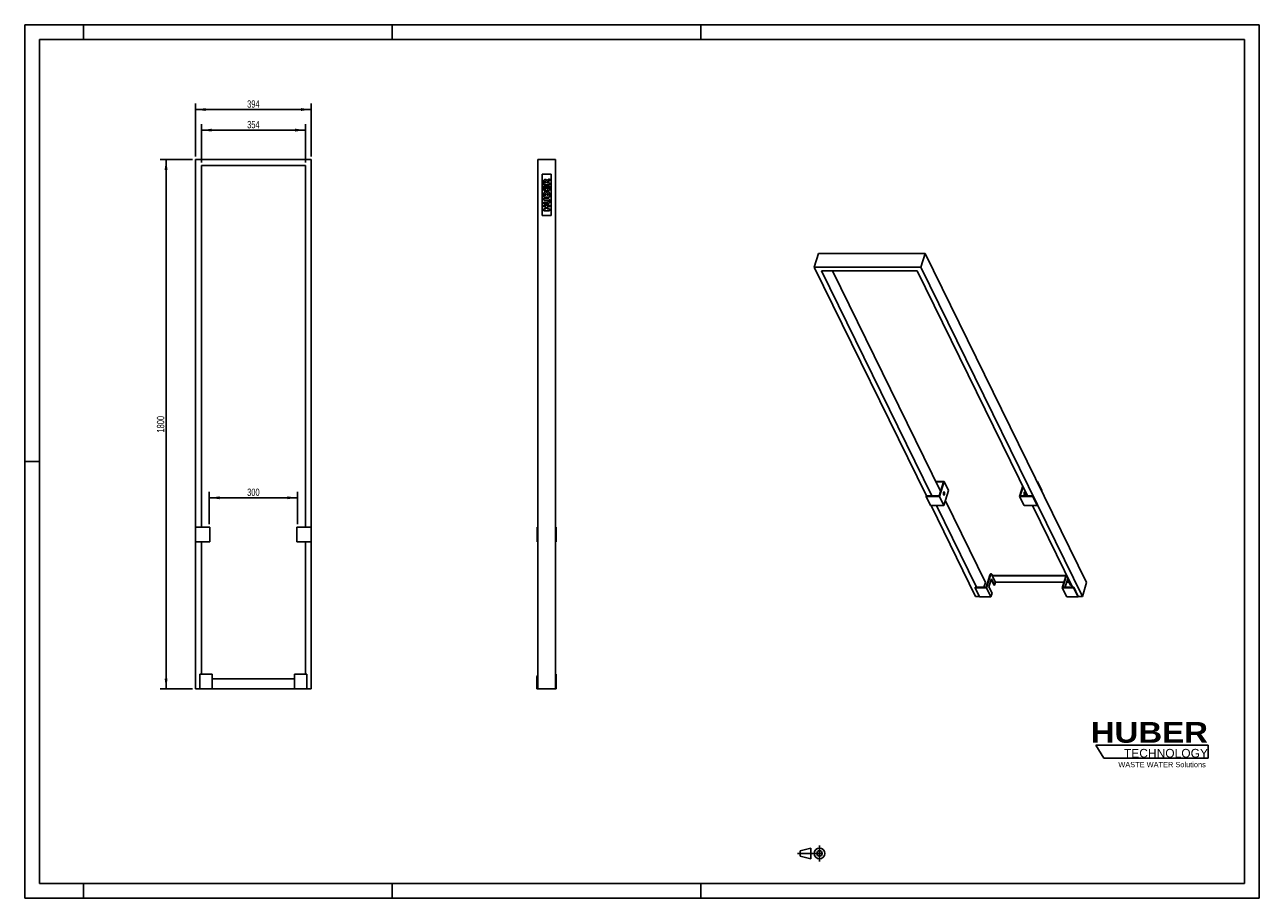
# Model space of a CAD drawing. Header units: millimetres. Extents: x 0 to 4200, y 0 to 2970.
import ezdxf

# ---------------------------------------------------------------- set-up
doc = ezdxf.new("R2010")
doc.units = ezdxf.units.MM
doc.header["$LTSCALE"] = 231
doc.linetypes.add('CENTER', pattern=[0.6, 0.375, -0.075, 0.075, -0.075])
doc.layers.get('0').update_dxf_attribs({"linetype": 'CONTINUOUS'})
for name, color, linetype in [('005_AXIS', 7, 'CONTINUOUS'), ('007_CURVES', 7, 'CONTINUOUS'), ('050_DIMENSIONING', 7, 'CONTINUOUS'), ('HUBER_Logo_BL0', 7, 'CONTINUOUS')]:
    doc.layers.add(name, color=color, linetype=linetype)
doc.styles.get("Standard").update_dxf_attribs({"font": 'txt', "width": 0.7})
doc.styles.add('TEXTSTYLE_2', font='ariblk.ttf')
doc.styles.add('TEXTSTYLE_3', font='arial.ttf')
doc.dimstyles.new('DIMSTYLE_1', dxfattribs={"dimtxt": 25, "dimasz": 35, "dimexe": 2, "dimexo": 1, "dimtad": 1, "dimtxsty": 'STANDARD', "dimblk": '_FILLED', "dimblk1": '_FILLED', "dimblk2": '_FILLED', "dimcen": 0.09, "dimazin": 2, "dimtp": 1.2, "dimtm": 1.2, "dimtfac": 1, "dimtofl": 0, "dimtmove": 0, "dimatfit": 3, "dimldrblk": '_FILLED', "dimfxl": 1, "dimtolj": 1, "dimarcsym": 0})
doc.dimstyles.new('DIMSTYLE_2', dxfattribs={"dimtxt": 25, "dimasz": 35, "dimexe": 2, "dimexo": 1, "dimtad": 1, "dimtxsty": 'STANDARD', "dimblk": '_FILLED', "dimblk1": '_FILLED', "dimblk2": '_FILLED', "dimcen": 0.09, "dimazin": 2, "dimtp": 0.5, "dimtm": 0.5, "dimtfac": 1, "dimtofl": 0, "dimtmove": 0, "dimatfit": 3, "dimldrblk": '_FILLED', "dimfxl": 1, "dimtolj": 1, "dimarcsym": 0})

# ---------------------------------------------------------------- blocks, each defined once
blk = doc.blocks.new('HUBER_LOGO_BL0', base_point=(3837.5, 503.7))
at = {"layer": 'HUBER_Logo_BL0', "color": 5, "linetype": 'CONTINUOUS'}
for p, q in [((4026.4, 521), (3643.9, 521)), ((3643.9, 521), (3670.9, 476)), ((4026.4, 521), (4026.4, 476)), ((3670.9, 476), (4026.4, 476))]:
    blk.add_line(p, q, dxfattribs=at)
at = {"layer": 'HUBER_Logo_BL0', "color": 2, "linetype": 'CONTINUOUS', "attachment_point": 3, "line_spacing_factor": 0.78}
for s, insert, char_height, width, style in [('HUBER\\P\\fArial;\\H29.25;TECHNOLOGY ', (4025.4, 599.1), 70.2, 387.672, 'TEXTSTYLE_2'), ('WASTE WATER Solutions', (4018, 463.6), 18, 297.033, 'TEXTSTYLE_3')]:
    blk.add_mtext(s, dxfattribs=dict(at, insert=insert, char_height=char_height, width=width, style=style))
blk = doc.blocks.new('_FILLED')
at = {"color": 0, "linetype": 'BYBLOCK'}
blk.add_solid([(0, 0), (-1, 0.14), (-1, -0.14)], dxfattribs=at)
blk = doc.blocks.new('*D0')
at = {"layer": '050_DIMENSIONING', "color": 2, "linetype": 'CONTINUOUS'}
for p, q in [((571, 2511.6), (461, 2511.6)), ((481, 2511.6), (481, 1611.6)), ((481, 711.6), (481, 1611.6)), ((571, 711.6), (461, 711.6))]:
    blk.add_line(p, q, dxfattribs=at)
at = {"layer": '050_DIMENSIONING', "color": 2, "linetype": 'CONTINUOUS', "xscale": 35, "yscale": 35, "zscale": 35}
for p, rotation in [((481, 2511.6), 90), ((481, 711.6), 270)]:
    blk.add_blockref('_FILLED', p, dxfattribs=dict(at, rotation=rotation))
at = {"layer": '050_DIMENSIONING', "color": 2, "linetype": 'CONTINUOUS', "insert": (449.7, 1611.6), "char_height": 25, "width": 109.821, "attachment_point": 2, "rotation": 90, "line_spacing_factor": 0.9}
blk.add_mtext('1800', dxfattribs=at)
blk = doc.blocks.new('*D1')
at = {"layer": '050_DIMENSIONING', "color": 2, "linetype": 'CONTINUOUS'}
for p, q in [((581, 2521.6), (581, 2701.6)), ((975, 2521.6), (975, 2701.6)), ((581, 2681.6), (778, 2681.6)), ((975, 2681.6), (778, 2681.6))]:
    blk.add_line(p, q, dxfattribs=at)
at = {"layer": '050_DIMENSIONING', "color": 2, "linetype": 'CONTINUOUS', "xscale": 35, "yscale": 35, "zscale": 35, "rotation": 180}
blk.add_blockref('_FILLED', (581, 2681.6), dxfattribs=at)
at = {"layer": '050_DIMENSIONING', "color": 2, "linetype": 'CONTINUOUS', "xscale": 35, "yscale": 35, "zscale": 35}
blk.add_blockref('_FILLED', (975, 2681.6), dxfattribs=at)
at = {"layer": '050_DIMENSIONING', "color": 2, "linetype": 'CONTINUOUS', "insert": (778, 2712.9), "char_height": 25, "width": 85.714, "attachment_point": 2, "line_spacing_factor": 0.9}
blk.add_mtext('394', dxfattribs=at)
blk = doc.blocks.new('*D2')
at = {"layer": '050_DIMENSIONING', "color": 2, "linetype": 'CONTINUOUS'}
for p, q in [((601, 2501.6), (601, 2631.6)), ((601, 2611.6), (778, 2611.6)), ((955, 2611.6), (778, 2611.6)), ((955, 2501.6), (955, 2631.6))]:
    blk.add_line(p, q, dxfattribs=at)
at = {"layer": '050_DIMENSIONING', "color": 2, "linetype": 'CONTINUOUS', "xscale": 35, "yscale": 35, "zscale": 35, "rotation": 180}
blk.add_blockref('_FILLED', (601, 2611.6), dxfattribs=at)
at = {"layer": '050_DIMENSIONING', "color": 2, "linetype": 'CONTINUOUS', "xscale": 35, "yscale": 35, "zscale": 35}
blk.add_blockref('_FILLED', (955, 2611.6), dxfattribs=at)
at = {"layer": '050_DIMENSIONING', "color": 2, "linetype": 'CONTINUOUS', "insert": (778, 2642.9), "char_height": 25, "width": 83.036, "attachment_point": 2, "line_spacing_factor": 0.9}
blk.add_mtext('354', dxfattribs=at)
blk = doc.blocks.new('*D3')
at = {"layer": '050_DIMENSIONING', "color": 2, "linetype": 'CONTINUOUS'}
for p, q in [((628, 1271.6), (628, 1381.6)), ((628, 1361.6), (778, 1361.6)), ((928, 1361.6), (778, 1361.6)), ((928, 1271.6), (928, 1381.6))]:
    blk.add_line(p, q, dxfattribs=at)
at = {"layer": '050_DIMENSIONING', "color": 2, "linetype": 'CONTINUOUS', "xscale": 35, "yscale": 35, "zscale": 35, "rotation": 180}
blk.add_blockref('_FILLED', (628, 1361.6), dxfattribs=at)
at = {"layer": '050_DIMENSIONING', "color": 2, "linetype": 'CONTINUOUS', "xscale": 35, "yscale": 35, "zscale": 35}
blk.add_blockref('_FILLED', (928, 1361.6), dxfattribs=at)
at = {"layer": '050_DIMENSIONING', "color": 2, "linetype": 'CONTINUOUS', "insert": (778, 1392.9), "char_height": 25, "width": 85.714, "attachment_point": 2, "line_spacing_factor": 0.9}
blk.add_mtext('300', dxfattribs=at)
blk = doc.blocks.new('PROJEKTIONSMETHODE_1_BL1', base_point=(2680, 152.5))
at = {"color": 2, "linetype": 'CONTINUOUS'}
for p, q in [((2637.8, 161.7), (2674.5, 170.8)), ((2674.5, 134.2), (2674.5, 170.8)), ((2637.8, 143.3), (2637.8, 161.7)), ((2637.8, 143.3), (2674.5, 134.2))]:
    blk.add_line(p, q, dxfattribs=at)
at = {"color": 2, "linetype": 'CENTER'}
for p, q in [((2703.8, 180), (2703.8, 125)), ((2628.7, 152.5), (2731.3, 152.5))]:
    blk.add_line(p, q, dxfattribs=at)
at = {"color": 2, "linetype": 'CONTINUOUS'}
for radius in [18.3, 9.17]:
    blk.add_circle((2703.8, 152.5), radius, dxfattribs=at)

msp = doc.modelspace()

# ---------------------------------------------------------------- linework, layer by layer
at = {"color": 7, "linetype": 'CONTINUOUS'}
for p, q in [((0, 2970), (4200, 2970)), ((0, 0), (0, 2970)), ((4200, 0), (4200, 2970)), ((580.978, 2511.628), (580.978, 1261.628)), ((974.978, 2511.628), (580.978, 2511.628)), ((600.978, 2491.628), (954.978, 2491.628)), ((600.978, 1261.628), (600.978, 2491.628)), ((954.978, 2491.628), (954.978, 1261.628)), ((974.978, 1261.628), (974.978, 2511.628)), ((1745.528, 2511.628), (1745.528, 711.628)), ((1745.528, 2511.628), (1805.528, 2511.628)), ((1805.528, 2511.628), (1805.528, 711.628)), ((2700.537, 2192.32), (2686.013, 2145.32)), ((3063.435, 2192.32), (2700.537, 2192.32)), ((3063.435, 2192.32), (3048.911, 2145.32)), ((3612.511, 1073.422), (3063.435, 2192.32)), ((2686.013, 2145.32), (3067.508, 1367.916)), ((3048.911, 2145.32), (2686.013, 2145.32)), ((3597.987, 1026.422), (3048.911, 2145.32)), ((2710.535, 2132.888), (3036.591, 2132.888)), ((3085.929, 1367.916), (2710.535, 2132.888)), ((3115.52, 1384.212), (2748.123, 2132.888)), ((3036.591, 2132.888), (3411.985, 1367.916)), ((3099.3, 1417.266), (3127.577, 1417.266)), ((3125.251, 1415.699), (3100.069, 1415.699)), ((3110.485, 1367.916), (3125.251, 1415.699)), ((3127.577, 1417.266), (3111.843, 1366.35)), ((3142.829, 1386.185), (3127.095, 1335.269)), ((3127.577, 1417.266), (3142.829, 1386.185)), ((3384.477, 1366.35), (3395.403, 1401.707)), ((3396.533, 1399.403), (3386.803, 1367.916)), ((3443.777, 1417.266), (3445.343, 1417.266)), ((3444.859, 1415.699), (3444.546, 1415.699)), ((3445.343, 1417.266), (3444.859, 1415.699)), ((3444.859, 1415.699), (3460.111, 1384.619)), ((3445.343, 1417.266), (3460.595, 1386.185)), ((3460.595, 1386.185), (3460.111, 1384.619)), ((3066.711, 1366.35), (3067.195, 1367.916)), ((3066.711, 1366.35), (3081.963, 1335.269)), ((3111.843, 1366.35), (3066.711, 1366.35)), ((3067.195, 1367.916), (3110.485, 1367.916)), ((3111.843, 1366.35), (3127.095, 1335.269)), ((3115.646, 1384.619), (3115.321, 1384.619)), ((3268.034, 1073.422), (3131.903, 1350.828)), ((3384.477, 1366.35), (3399.729, 1335.269)), ((3429.609, 1366.35), (3384.477, 1366.35)), ((3386.803, 1367.916), (3430.093, 1367.916)), ((3411.785, 1368.323), (3411.66, 1367.916)), ((3430.093, 1367.916), (3429.609, 1366.35)), ((3429.609, 1366.35), (3444.861, 1335.269)), ((3430.093, 1367.916), (3445.345, 1336.836)), ((3460.111, 1384.619), (3459.798, 1384.619)), ((3127.095, 1335.269), (3081.963, 1335.269)), ((3083.529, 1335.269), (3235.089, 1026.422)), ((3238.258, 1057.503), (3101.95, 1335.269)), ((3444.861, 1335.269), (3399.729, 1335.269)), ((3428.006, 1335.269), (3564.313, 1057.503)), ((3445.345, 1336.836), (3444.861, 1335.269)), ((580.978, 1261.628), (580.978, 1211.628)), ((629.978, 1261.628), (580.978, 1261.628)), ((629.978, 1261.628), (629.978, 1211.628)), ((925.978, 1261.628), (925.978, 1211.628)), ((974.978, 1261.628), (925.978, 1261.628)), ((974.978, 1261.628), (974.978, 1211.628)), ((1743.028, 1261.628), (1743.028, 1211.628)), ((1745.028, 1261.628), (1743.028, 1261.628)), ((1745.028, 1261.628), (1745.028, 1211.628)), ((1745.528, 1261.628), (1745.028, 1261.628)), ((1806.028, 1261.628), (1805.528, 1261.628)), ((1806.028, 1261.628), (1806.028, 1211.628)), ((1808.028, 1261.628), (1806.028, 1261.628)), ((1808.028, 1261.628), (1808.028, 1211.628)), ((580.978, 1211.628), (580.978, 711.628)), ((629.978, 1211.628), (580.978, 1211.628)), ((600.978, 761.628), (600.978, 1211.628)), ((974.978, 1211.628), (925.978, 1211.628)), ((954.978, 1211.628), (954.978, 761.628)), ((974.978, 711.628), (974.978, 1211.628)), ((1745.028, 1211.628), (1743.028, 1211.628)), ((1745.528, 1211.628), (1745.028, 1211.628)), ((1806.028, 1211.628), (1805.528, 1211.628)), ((1808.028, 1211.628), (1806.028, 1211.628)), ((3270.495, 1057.503), (3283.325, 1099.019)), ((3271.853, 1055.936), (3285.167, 1099.019)), ((3288.217, 1102.803), (3286.375, 1102.803)), ((3290.638, 1100.636), (3292.163, 1097.528)), ((3291.679, 1095.962), (3292.163, 1097.528)), ((3542.119, 1095.962), (3291.679, 1095.962)), ((3302.355, 1074.205), (3291.679, 1095.962)), ((3292.163, 1097.528), (3542.603, 1097.528)), ((3543.064, 1099.019), (3529.75, 1055.936)), ((3544.533, 1097.812), (3532.076, 1057.503)), ((3233.168, 1055.936), (3233.653, 1057.503)), ((3248.421, 1024.856), (3233.168, 1055.936)), ((3271.853, 1055.936), (3233.168, 1055.936)), ((3233.653, 1057.503), (3238.258, 1057.503)), ((3238.258, 1057.503), (3270.495, 1057.503)), ((3268.034, 1073.422), (3263.115, 1057.503)), ((3287.105, 1024.856), (3271.853, 1055.936)), ((3288.774, 1086.562), (3280.302, 1059.145)), ((3290.978, 1037.389), (3280.302, 1059.145)), ((3297.608, 1064.805), (3288.062, 1084.258)), ((3299.45, 1064.805), (3288.774, 1086.562)), ((3297.608, 1064.805), (3299.45, 1064.805)), ((3302.355, 1074.205), (3299.45, 1064.805)), ((3535.396, 1074.205), (3302.355, 1074.205)), ((3545.002, 1024.856), (3529.75, 1055.936)), ((3568.435, 1055.936), (3529.75, 1055.936)), ((3532.076, 1057.503), (3564.313, 1057.503)), ((3548.513, 1086.562), (3540.041, 1059.145)), ((3540.847, 1057.503), (3540.041, 1059.145)), ((3552.735, 1074.205), (3544.695, 1074.205)), ((3557.348, 1064.805), (3547.801, 1084.258)), ((3559.19, 1064.805), (3548.513, 1086.562)), ((3557.348, 1064.805), (3559.19, 1064.805)), ((3559.785, 1066.731), (3559.19, 1064.805)), ((3564.313, 1057.503), (3568.919, 1057.503)), ((3568.919, 1057.503), (3568.435, 1055.936)), ((3583.687, 1024.856), (3568.435, 1055.936)), ((3584.171, 1026.422), (3568.919, 1057.503)), ((3612.511, 1073.422), (3597.987, 1026.422)), ((3235.089, 1026.422), (3247.652, 1026.422)), ((3287.105, 1024.856), (3248.421, 1024.856)), ((3290.978, 1037.389), (3287.105, 1024.856)), ((3583.687, 1024.856), (3545.002, 1024.856)), ((3584.171, 1026.422), (3583.687, 1024.856)), ((3584.171, 1026.422), (3597.987, 1026.422)), ((595.978, 711.628), (595.978, 761.628)), ((637.978, 761.628), (595.978, 761.628)), ((637.978, 711.628), (637.978, 761.628)), ((917.978, 711.628), (917.978, 761.628)), ((959.978, 761.628), (917.978, 761.628)), ((959.978, 711.628), (959.978, 761.628)), ((1807.528, 761.628), (1805.528, 761.628)), ((1807.528, 711.628), (1807.528, 761.628)), ((917.978, 746.628), (637.978, 746.628)), ((1742.528, 711.628), (1742.528, 751.628)), ((580.978, 711.628), (595.978, 711.628)), ((637.978, 711.628), (595.978, 711.628)), ((917.978, 711.628), (637.978, 711.628)), ((959.978, 711.628), (917.978, 711.628)), ((959.978, 711.628), (974.978, 711.628)), ((1745.528, 711.628), (1742.528, 711.628)), ((1745.528, 711.628), (1805.528, 711.628)), ((1807.528, 711.628), (1805.528, 711.628)), ((0, 0), (4200, 0))]:
    msp.add_line(p, q, dxfattribs=at)
at = {"color": 3, "linetype": 'CONTINUOUS'}
for p, q in [((0, 2970), (0, 0)), ((4200, 2970), (0, 2970)), ((200, 2970), (200, 2920)), ((1250, 2970), (1250, 2920)), ((2300, 2970), (2300, 2920)), ((4200, 2970), (4200, 0)), ((0, 1485), (50, 1485)), ((200, 0), (200, 50)), ((1250, 0), (1250, 50)), ((2300, 0), (2300, 50)), ((4200, 0), (0, 0))]:
    msp.add_line(p, q, dxfattribs=at)
at = {"color": 5, "linetype": 'CONTINUOUS'}
for p, q in [((50, 2920), (50, 50)), ((4150, 2920), (50, 2920)), ((4150, 50), (4150, 2920)), ((50, 50), (4150, 50))]:
    msp.add_line(p, q, dxfattribs=at)
at = {"color": 9, "linetype": 'CONTINUOUS'}
for p, q in [((3285.167, 1099.019), (3283.325, 1099.019)), ((3543.94, 1099.019), (3543.064, 1099.019))]:
    msp.add_line(p, q, dxfattribs=at)
at = {"color": 7, "linetype": 'CONTINUOUS'}
msp.add_arc((1752.528, 751.628), 10, 134.452167, 180, dxfattribs=at)
for points, knots in [([(3283.325, 1099.019), (3283.492, 1099.563), (3283.857, 1100.538), (3284.487, 1101.614), (3285.057, 1102.236), (3285.481, 1102.558), (3285.922, 1102.757), (3286.228, 1102.803), (3286.375, 1102.803)], [0, 0, 0, 0, 0.33187316, 0.60559685, 0.72059032, 0.82245987, 0.91409158, 1, 1, 1, 1]), ([(3288.217, 1102.803), (3288.07, 1102.803), (3287.764, 1102.757), (3287.323, 1102.558), (3286.9, 1102.236), (3286.329, 1101.614), (3285.699, 1100.538), (3285.335, 1099.563), (3285.167, 1099.019)], [0, 0, 0, 0, 0.08590842, 0.17754013, 0.27940968, 0.39440315, 0.66812684, 1, 1, 1, 1]), ([(3290.638, 1100.636), (3290.48, 1100.958), (3290.152, 1101.535), (3289.561, 1102.238), (3288.916, 1102.692), (3288.439, 1102.803), (3288.217, 1102.803)], [0, 0, 0, 0, 0.31594733, 0.58208398, 0.80455748, 1, 1, 1, 1]), ([(3543.064, 1099.019), (3543.092, 1099.11), (3543.203, 1099.459), (3543.33, 1099.803), (3543.433, 1100.054)], [0, 0, 0, 0, 0.25899233, 1, 1, 1, 1])]:
    msp.add_open_spline(points, degree=3, knots=knots, dxfattribs=at)
at = {"layer": '005_AXIS', "color": 7, "linetype": 'CONTINUOUS'}
for points, knots in [([(3126.004, 1371.959), (3125.81, 1372.354), (3125.502, 1373.271), (3125.241, 1374.772), (3125.162, 1376.41), (3125.273, 1378.035), (3125.563, 1379.498), (3125.952, 1380.543), (3126.351, 1381.176), (3126.656, 1381.506), (3126.985, 1381.717), (3127.224, 1381.767), (3127.336, 1381.767)], [0, 0, 0, 0, 0.12346898, 0.26911566, 0.42616229, 0.5821154, 0.72463781, 0.84346104, 0.89210796, 0.93346403, 0.96860666, 1, 1, 1, 1]), ([(3127.336, 1370.767), (3127.214, 1370.767), (3126.951, 1370.829), (3126.597, 1371.078), (3126.271, 1371.465), (3126.091, 1371.782), (3126.004, 1371.959)], [0, 0, 0, 0, 0.19544257, 0.41791603, 0.68405279, 1, 1, 1, 1]), ([(3126.825, 1380.576), (3126.981, 1380.257), (3127.244, 1379.533), (3127.598, 1377.89), (3127.703, 1375.688), (3127.423, 1373.547), (3126.927, 1372.104), (3126.6, 1371.528), (3126.414, 1371.302)], [0, 0, 0, 0, 0.11082949, 0.23954896, 0.52439201, 0.7955262, 0.90849197, 1, 1, 1, 1]), ([(3126.415, 1381.232), (3126.453, 1381.186), (3126.609, 1380.98), (3126.737, 1380.754), (3126.825, 1380.576)], [0, 0, 0, 0, 0.2295398, 1, 1, 1, 1]), ([(3127.336, 1381.767), (3127.458, 1381.767), (3127.72, 1381.706), (3128.075, 1381.457), (3128.4, 1381.07), (3128.58, 1380.753), (3128.667, 1380.576)], [0, 0, 0, 0, 0.19544257, 0.41791603, 0.68405279, 1, 1, 1, 1]), ([(3128.667, 1380.576), (3128.861, 1380.18), (3129.17, 1379.264), (3129.431, 1377.763), (3129.509, 1376.125), (3129.398, 1374.5), (3129.108, 1373.037), (3128.719, 1371.991), (3128.321, 1371.359), (3128.016, 1371.029), (3127.687, 1370.818), (3127.448, 1370.767), (3127.336, 1370.767)], [0, 0, 0, 0, 0.12346898, 0.26911566, 0.42616229, 0.5821154, 0.72463781, 0.84346104, 0.89210796, 0.93346403, 0.96860666, 1, 1, 1, 1]), ([(3400.481, 1371.959), (3400.287, 1372.354), (3399.978, 1373.271), (3399.717, 1374.772), (3399.638, 1376.41), (3399.749, 1378.035), (3400.04, 1379.498), (3400.428, 1380.543), (3400.827, 1381.176), (3401.132, 1381.506), (3401.461, 1381.717), (3401.7, 1381.767), (3401.812, 1381.767)], [0, 0, 0, 0, 0.12346898, 0.26911566, 0.42616229, 0.5821154, 0.72463781, 0.84346104, 0.89210796, 0.93346403, 0.96860666, 1, 1, 1, 1]), ([(3401.812, 1370.767), (3401.69, 1370.767), (3401.427, 1370.829), (3401.073, 1371.078), (3400.748, 1371.465), (3400.567, 1371.782), (3400.481, 1371.959)], [0, 0, 0, 0, 0.19544257, 0.41791603, 0.68405279, 1, 1, 1, 1]), ([(3400.891, 1381.232), (3400.929, 1381.186), (3401.085, 1380.98), (3401.213, 1380.754), (3401.301, 1380.576)], [0, 0, 0, 0, 0.2295398, 1, 1, 1, 1]), ([(3401.301, 1380.576), (3401.457, 1380.257), (3401.721, 1379.533), (3402.074, 1377.89), (3402.179, 1375.688), (3401.899, 1373.547), (3401.403, 1372.104), (3401.076, 1371.528), (3400.891, 1371.302)], [0, 0, 0, 0, 0.11082949, 0.23954896, 0.52439201, 0.7955262, 0.90849197, 1, 1, 1, 1]), ([(3401.812, 1381.767), (3401.934, 1381.767), (3402.196, 1381.706), (3402.551, 1381.457), (3402.876, 1381.07), (3403.056, 1380.753), (3403.143, 1380.576)], [0, 0, 0, 0, 0.19544257, 0.41791603, 0.68405279, 1, 1, 1, 1]), ([(3403.143, 1380.576), (3403.337, 1380.18), (3403.646, 1379.264), (3403.907, 1377.763), (3403.986, 1376.125), (3403.874, 1374.5), (3403.584, 1373.037), (3403.196, 1371.991), (3402.797, 1371.359), (3402.492, 1371.029), (3402.163, 1370.818), (3401.924, 1370.767), (3401.812, 1370.767)], [0, 0, 0, 0, 0.12346898, 0.26911566, 0.42616229, 0.5821154, 0.72463781, 0.84346104, 0.89210796, 0.93346403, 0.96860666, 1, 1, 1, 1])]:
    msp.add_open_spline(points, degree=3, knots=knots, dxfattribs=at)
at = {"layer": '007_CURVES', "color": 4, "linetype": 'CONTINUOUS'}
for p, q in [((1790.528, 2461.628), (1760.528, 2461.628)), ((1760.528, 2461.628), (1760.528, 2321.628)), ((1765.528, 2436.348), (1765.528, 2426.048)), ((1779.416, 2435.434), (1785.528, 2438.736)), ((1785.528, 2445.721), (1779.743, 2442.719)), ((1785.528, 2438.736), (1785.528, 2445.721)), ((1790.528, 2321.628), (1790.528, 2461.628)), ((1765.528, 2426.048), (1785.528, 2426.048)), ((1765.528, 2422.337), (1765.528, 2405.775)), ((1769.798, 2422.337), (1765.528, 2422.337)), ((1765.528, 2405.775), (1785.528, 2405.775)), ((1765.528, 2395.639), (1765.528, 2384.07)), ((1769.566, 2432.256), (1769.566, 2434.97)), ((1773.632, 2432.256), (1769.566, 2432.256)), ((1769.798, 2411.969), (1769.798, 2422.337)), ((1772.977, 2411.969), (1769.798, 2411.969)), ((1772.977, 2421.587), (1772.977, 2411.969)), ((1777.056, 2421.587), (1772.977, 2421.587)), ((1773.632, 2434.861), (1773.632, 2432.256)), ((1777.056, 2411.969), (1777.056, 2421.587)), ((1780.999, 2411.969), (1777.056, 2411.969)), ((1777.411, 2432.256), (1777.411, 2432.801)), ((1785.528, 2432.256), (1777.411, 2432.256)), ((1780.999, 2422.638), (1780.999, 2411.969)), ((1785.528, 2422.638), (1780.999, 2422.638)), ((1785.528, 2426.048), (1785.528, 2432.256)), ((1785.528, 2405.775), (1785.528, 2422.638)), ((1785.528, 2384.07), (1785.528, 2394.738)), ((1765.528, 2384.07), (1785.528, 2384.07)), ((1765.528, 2379.964), (1765.528, 2373.797)), ((1777.451, 2379.964), (1765.528, 2379.964)), ((1765.528, 2373.797), (1777.738, 2373.797)), ((1765.528, 2366.962), (1765.528, 2360.796)), ((1777.738, 2366.962), (1765.528, 2366.962)), ((1765.528, 2360.796), (1777.451, 2360.796)), ((1765.528, 2356.676), (1765.528, 2350.468)), ((1785.528, 2356.676), (1765.528, 2356.676)), ((1769.58, 2390.305), (1769.58, 2393.033)), ((1773.372, 2390.305), (1769.58, 2390.305)), ((1773.372, 2392.992), (1773.372, 2390.305)), ((1777.179, 2390.305), (1777.179, 2393.442)), ((1781.23, 2390.305), (1777.179, 2390.305)), ((1781.23, 2393.456), (1781.23, 2390.305)), ((1785.528, 2350.468), (1785.528, 2356.676)), ((1760.528, 2321.628), (1790.528, 2321.628)), ((1765.528, 2350.468), (1772.526, 2350.468)), ((1765.528, 2343.715), (1765.528, 2337.535)), ((1772.526, 2343.715), (1765.528, 2343.715)), ((1765.528, 2337.535), (1785.528, 2337.535)), ((1772.526, 2350.468), (1772.526, 2343.715)), ((1777.438, 2350.468), (1785.528, 2350.468)), ((1777.438, 2343.715), (1777.438, 2350.468)), ((1785.528, 2343.715), (1777.438, 2343.715)), ((1785.528, 2337.535), (1785.528, 2343.715))]:
    msp.add_line(p, q, dxfattribs=at)
for points in [[(1765.528, 2436.348), (1765.528, 2438.258), (1765.692, 2439.718), (1766.019, 2440.728)], [(1766.019, 2440.728), (1766.346, 2441.737), (1766.96, 2442.542), (1767.85, 2443.165)], [(1767.85, 2443.165), (1768.734, 2443.784), (1769.812, 2444.097), (1771.08, 2444.097)], [(1770.088, 2437.273), (1769.743, 2436.867), (1769.566, 2436.089), (1769.566, 2434.97)], [(1771.572, 2437.89), (1770.93, 2437.89), (1770.439, 2437.685), (1770.088, 2437.273)], [(1771.08, 2444.097), (1772.199, 2444.097), (1773.154, 2443.852), (1773.962, 2443.379)], [(1772.734, 2437.498), (1772.404, 2437.753), (1772.008, 2437.89), (1771.572, 2437.89)], [(1773.367, 2436.5), (1773.277, 2436.908), (1773.072, 2437.235), (1772.734, 2437.498)], [(1773.632, 2434.861), (1773.632, 2435.134), (1773.55, 2435.68), (1773.367, 2436.5)], [(1773.962, 2443.379), (1774.764, 2442.91), (1775.419, 2442.256), (1775.92, 2441.429)], [(1775.92, 2441.429), (1776.237, 2440.905), (1776.496, 2440.182), (1776.701, 2439.254)], [(1776.701, 2439.254), (1776.96, 2439.991), (1777.206, 2440.537), (1777.448, 2440.867)], [(1777.448, 2440.867), (1777.615, 2441.096), (1777.956, 2441.423), (1778.503, 2441.859)], [(1778.503, 2441.859), (1779.034, 2442.283), (1779.443, 2442.569), (1779.743, 2442.719)], [(1765.528, 2395.639), (1765.528, 2397.562), (1766.005, 2399.036), (1766.96, 2400.073)], [(1766.96, 2400.073), (1767.915, 2401.11), (1769.102, 2401.628), (1770.507, 2401.628)], [(1770.071, 2394.998), (1769.743, 2394.616), (1769.58, 2393.961), (1769.58, 2393.033)], [(1771.435, 2395.571), (1770.862, 2395.571), (1770.398, 2395.38), (1770.071, 2394.998)], [(1770.507, 2401.628), (1771.694, 2401.628), (1772.704, 2401.26), (1773.552, 2400.526)], [(1772.881, 2394.998), (1772.554, 2395.38), (1772.063, 2395.571), (1771.435, 2395.571)], [(1773.372, 2392.992), (1773.372, 2393.947), (1773.209, 2394.616), (1772.881, 2394.998)], [(1773.552, 2400.526), (1774.123, 2400.032), (1774.559, 2399.309), (1774.887, 2398.367)], [(1774.887, 2398.367), (1775.241, 2399.8), (1775.828, 2400.85), (1776.674, 2401.532)], [(1776.674, 2401.532), (1777.52, 2402.215), (1778.57, 2402.556), (1779.839, 2402.556)], [(1777.724, 2395.707), (1777.37, 2395.271), (1777.179, 2394.52), (1777.179, 2393.442)], [(1777.885, 2434.308), (1777.574, 2433.865), (1777.411, 2433.361), (1777.411, 2432.801)], [(1779.143, 2396.362), (1778.557, 2396.362), (1778.079, 2396.144), (1777.724, 2395.707)], [(1779.416, 2435.434), (1778.627, 2435.008), (1778.12, 2434.643), (1777.885, 2434.308)], [(1780.671, 2395.707), (1780.289, 2396.144), (1779.784, 2396.362), (1779.143, 2396.362)], [(1779.839, 2402.556), (1780.876, 2402.556), (1781.817, 2402.31), (1782.634, 2401.831)], [(1781.23, 2393.456), (1781.23, 2394.52), (1781.053, 2395.271), (1780.671, 2395.707)], [(1782.634, 2401.831), (1783.468, 2401.341), (1784.123, 2400.687), (1784.601, 2399.855)], [(1784.601, 2399.855), (1784.9, 2399.336), (1785.119, 2398.545), (1785.258, 2397.508)], [(1785.258, 2397.508), (1785.446, 2396.116), (1785.528, 2395.189), (1785.528, 2394.738)], [(1777.451, 2379.964), (1778.638, 2379.964), (1779.743, 2379.773), (1780.794, 2379.404)], [(1780.835, 2361.367), (1779.552, 2360.987), (1778.434, 2360.796), (1777.451, 2360.796)], [(1780.303, 2372.883), (1779.702, 2373.483), (1778.843, 2373.797), (1777.738, 2373.797)], [(1777.738, 2366.962), (1778.829, 2366.962), (1779.675, 2367.262), (1780.289, 2367.863)], [(1780.289, 2367.863), (1780.903, 2368.463), (1781.203, 2369.309), (1781.203, 2370.387)], [(1781.203, 2370.387), (1781.203, 2371.451), (1780.903, 2372.283), (1780.303, 2372.883)], [(1780.794, 2379.404), (1781.844, 2379.036), (1782.758, 2378.463), (1783.55, 2377.672)], [(1783.137, 2362.682), (1782.39, 2362.037), (1781.626, 2361.601), (1780.835, 2361.367)], [(1784.862, 2364.805), (1784.45, 2364.029), (1783.877, 2363.32), (1783.137, 2362.682)], [(1783.55, 2377.672), (1784.341, 2376.88), (1784.887, 2376.062), (1785.201, 2375.198)], [(1785.664, 2367.685), (1785.528, 2366.539), (1785.269, 2365.571), (1784.862, 2364.805)], [(1785.201, 2375.198), (1785.637, 2374.002), (1785.869, 2372.556), (1785.869, 2370.878)], [(1785.869, 2370.878), (1785.869, 2369.895), (1785.801, 2368.831), (1785.664, 2367.685)]]:
    msp.add_open_spline(points, degree=3, dxfattribs=at)

# ---------------------------------------------------------------- block references
at = {"color": 2, "linetype": 'CONTINUOUS'}
msp.add_blockref('PROJEKTIONSMETHODE_1_BL1', (2680, 152.5), dxfattribs=at)
at = {"layer": 'HUBER_Logo_BL0'}
msp.add_blockref('HUBER_LOGO_BL0', (3837.497, 503.742), dxfattribs=at)

# ---------------------------------------------------------------- dimensions: what is measured, and where the dimension line sits
at = {"layer": '050_DIMENSIONING', "color": 2, "linetype": 'CONTINUOUS'}
for base, p1, p2, angle, dimstyle, picture, middle in [((580.978, 2681.628), (974.978, 2520.628), (580.978, 2520.628), 180, 'DIMSTYLE_2', '*D1', (774.407, 2681.628)), ((480.978, 711.628), (571.978, 2511.628), (571.978, 711.628), 270, 'DIMSTYLE_1', '*D0', (480.978, 1608.057))]:
    dim = msp.add_linear_dim(base=base, p1=p1, p2=p2, angle=angle, dimstyle=dimstyle, dxfattribs=at)
    dim.commit()
    dim.dimension.update_dxf_attribs({"geometry": picture, "text_midpoint": middle, "dimtype": 160})
for base, p1, p2, picture, middle in [((954.978, 2611.628), (600.978, 2500.628), (954.978, 2500.628), '*D2', (774.407, 2611.628)), ((927.978, 1361.628), (627.978, 1270.628), (927.978, 1270.628), '*D3', (774.407, 1361.628))]:
    dim = msp.add_linear_dim(base=base, p1=p1, p2=p2, dimstyle='DIMSTYLE_2', dxfattribs=at)
    dim.commit()
    dim.dimension.update_dxf_attribs({"geometry": picture, "text_midpoint": middle, "dimtype": 160})

doc.saveas('drawing.dxf')
